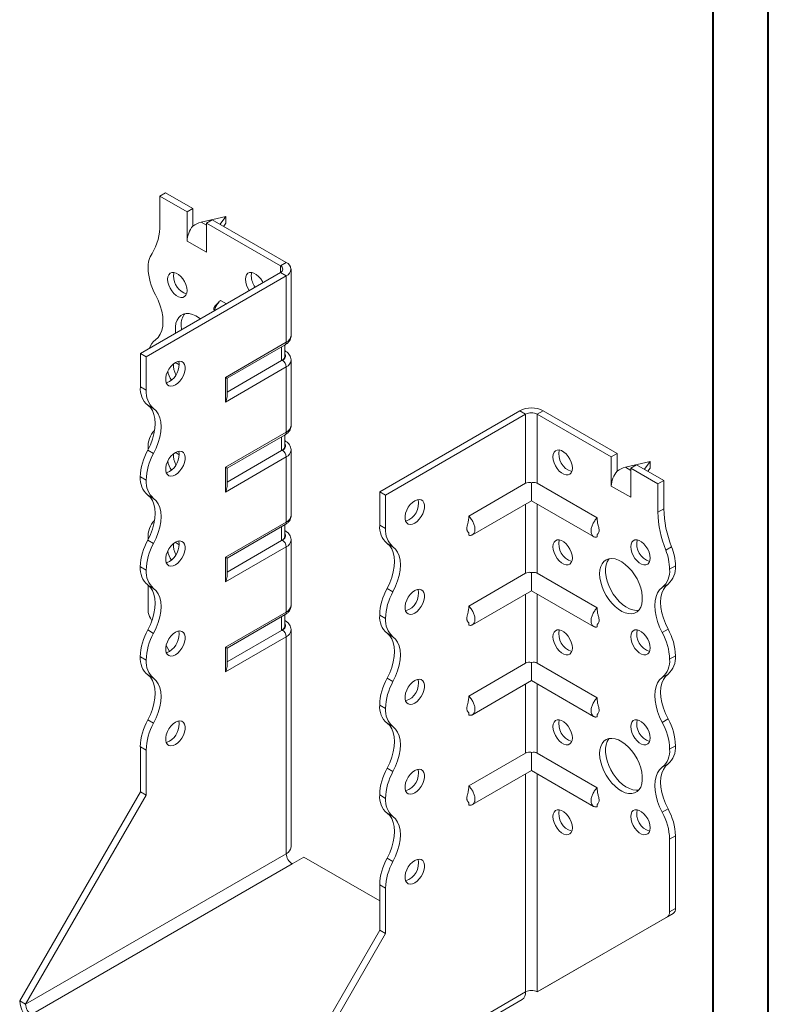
# Model space of a CAD drawing. Header units: millimetres. Extents: x 0 to 210, y 0 to 297.
# Tile 3 of 4: x 142 to 210, y 59 to 149. Entities that reach past the tile are written whole.
import ezdxf

# ---------------------------------------------------------------- set-up
doc = ezdxf.new("R2010")
doc.units = ezdxf.units.MM

msp = doc.modelspace()

# ---------------------------------------------------------------- linework, layer by layer
at = {"color": 7, "linetype": 'Continuous', "lineweight": 40}
for p, q in [((210.079, 0.215), (210.079, 297.215)), ((205.079, 5.215), (205.079, 292.215))]:
    msp.add_line(p, q, dxfattribs=at)
at = {"color": 7, "linetype": 'Continuous', "lineweight": 15}
for p, q in [((154.799, 132.697), (155.33, 133.003)), ((154.799, 132.697), (154.799, 130.133)), ((157.274, 131.268), (154.799, 132.697)), ((157.805, 131.575), (155.33, 133.003)), ((157.805, 131.575), (157.274, 131.268)), ((157.805, 129.982), (157.805, 131.575)), ((157.274, 128.615), (157.274, 131.268)), ((160.81, 130.86), (158.556, 130.324)), ((159.042, 130.248), (159.572, 130.554)), ((166.29, 126.676), (159.572, 130.554)), ((160.294, 130.137), (160.81, 130.86)), ((160.81, 130.86), (160.81, 130.248)), ((158.556, 130.324), (159.042, 130.044)), ((159.042, 127.594), (159.042, 130.248)), ((165.76, 126.37), (159.042, 130.248)), ((160.81, 130.248), (160.604, 129.959)), ((157.274, 128.615), (159.042, 127.594)), ((165.76, 126.37), (166.29, 126.676)), ((165.76, 126.37), (165.76, 125.758)), ((166.729, 120.042), (166.729, 126.064)), ((153.032, 118.41), (165.76, 125.758)), ((153.562, 118.104), (166.29, 125.451)), ((165.76, 125.758), (166.29, 125.451)), ((166.29, 119.429), (166.29, 125.451)), ((160.85, 122.923), (160.315, 123.232)), ((160.764, 116.239), (166.29, 119.429)), ((160.91, 116.155), (166.186, 119.201)), ((165.87, 117.758), (165.87, 119.018)), ((166.163, 118.166), (166.163, 119.187)), ((153.562, 118.104), (153.032, 118.41)), ((153.032, 115.369), (153.032, 118.41)), ((153.562, 115.062), (153.562, 118.104)), ((166.186, 118.638), (166.163, 118.651)), ((166.186, 118.638), (166.163, 118.649)), ((166.29, 117.184), (160.764, 113.994)), ((165.87, 117.758), (160.91, 114.895)), ((165.936, 117.796), (165.87, 117.758)), ((166.29, 111.264), (166.29, 117.184)), ((166.729, 111.876), (166.729, 117.796)), ((160.764, 113.994), (160.764, 116.239)), ((153.032, 115.369), (153.562, 115.062)), ((160.91, 114.487), (160.91, 116.155)), ((154.237, 113.411), (153.707, 113.717)), ((174.775, 105.858), (187.503, 113.205)), ((175.305, 105.552), (188.033, 112.899)), ((188.033, 112.899), (187.503, 113.205)), ((188.033, 112.899), (188.033, 106.619)), ((189.094, 112.899), (189.624, 113.205)), ((189.094, 106.619), (189.094, 112.899)), ((189.094, 112.899), (195.812, 109.021)), ((189.624, 113.205), (196.342, 109.327)), ((160.764, 108.074), (166.29, 111.264)), ((160.91, 107.989), (166.186, 111.035)), ((166.163, 110.001), (166.163, 111.022)), ((165.87, 109.593), (165.87, 110.853)), ((166.186, 110.472), (166.163, 110.485)), ((166.186, 110.472), (166.163, 110.483)), ((153.707, 109.634), (154.237, 109.328)), ((153.739, 109.834), (153.741, 109.699)), ((165.87, 109.593), (160.91, 106.73)), ((165.936, 109.631), (165.87, 109.593)), ((166.729, 103.711), (166.729, 109.631)), ((196.342, 109.327), (195.812, 109.021)), ((196.342, 107.734), (196.342, 109.327)), ((166.29, 109.019), (160.764, 105.828)), ((166.29, 103.099), (166.29, 109.019)), ((195.812, 106.368), (195.812, 109.021)), ((199.347, 108.613), (197.093, 108.077)), ((197.579, 108.001), (198.11, 108.307)), ((198.11, 108.307), (200.585, 106.878)), ((198.832, 107.89), (199.347, 108.613)), ((199.347, 108.613), (199.347, 108)), ((160.764, 105.828), (160.764, 108.074)), ((160.91, 106.321), (160.91, 107.989)), ((197.093, 108.077), (197.579, 107.796)), ((197.579, 105.347), (197.579, 108.001)), ((197.579, 108.001), (200.054, 106.572)), ((199.347, 108), (199.141, 107.712)), ((153.562, 106.897), (153.032, 107.203)), ((153.032, 107.202), (153.032, 107.203)), ((153.032, 107.202), (153.562, 106.896)), ((153.562, 106.896), (153.562, 106.897)), ((188.033, 106.619), (182.861, 103.633)), ((188.564, 106.673), (188.564, 105.035)), ((189.094, 106.619), (194.539, 103.476)), ((200.054, 106.572), (200.585, 106.878)), ((200.054, 106.572), (200.054, 104.008)), ((200.585, 106.878), (200.585, 104.314)), ((154.237, 105.246), (153.707, 105.552)), ((174.775, 105.858), (175.305, 105.552)), ((174.775, 102.816), (174.775, 105.858)), ((175.305, 102.51), (175.305, 105.552)), ((195.812, 106.368), (197.579, 105.347)), ((183.199, 101.938), (188.564, 105.035)), ((188.033, 104.729), (188.033, 98.453)), ((188.564, 105.035), (194.201, 101.781)), ((189.094, 98.453), (189.094, 104.729)), ((200.054, 104.008), (200.585, 104.314)), ((160.764, 99.909), (166.29, 103.099)), ((160.91, 99.824), (166.186, 102.87)), ((166.163, 101.836), (166.163, 102.856)), ((174.775, 102.816), (175.305, 102.51)), ((165.87, 101.427), (165.87, 102.687)), ((166.186, 102.307), (166.163, 102.32)), ((166.186, 102.307), (166.163, 102.318)), ((182.861, 102.124), (182.861, 101.904)), ((194.539, 101.962), (194.539, 101.747)), ((153.707, 101.469), (154.237, 101.162)), ((153.739, 101.668), (153.739, 101.529)), ((165.87, 101.427), (160.91, 98.564)), ((165.936, 101.466), (165.87, 101.427)), ((166.729, 95.546), (166.729, 101.466)), ((175.981, 100.858), (175.45, 101.165)), ((166.29, 100.853), (160.764, 97.663)), ((166.29, 94.933), (166.29, 100.853)), ((200.761, 100.545), (201.292, 100.851)), ((160.764, 97.663), (160.764, 99.909)), ((160.91, 98.156), (160.91, 99.824)), ((153.562, 98.731), (153.032, 99.037)), ((153.032, 99.037), (153.562, 98.731)), ((153.032, 99.037), (153.032, 99.037)), ((153.562, 98.731), (153.562, 98.731)), ((188.033, 98.453), (182.861, 95.467)), ((188.564, 98.508), (188.564, 96.87)), ((189.094, 98.453), (194.539, 95.31)), ((201.115, 98.815), (201.645, 99.121)), ((200.97, 97.47), (200.44, 97.164)), ((154.237, 97.08), (153.707, 97.386)), ((153.739, 97.363), (153.739, 95.066)), ((175.45, 97.082), (175.981, 96.776)), ((183.199, 93.773), (188.564, 96.87)), ((188.033, 96.564), (188.033, 90.288)), ((188.564, 96.87), (194.201, 93.616)), ((189.094, 90.288), (189.094, 96.564)), ((160.764, 91.743), (166.29, 94.933)), ((154.079, 94.138), (153.946, 94.369)), ((160.91, 91.659), (166.186, 94.704)), ((165.87, 93.262), (165.87, 94.522)), ((166.163, 93.67), (166.163, 94.691)), ((166.186, 94.141), (166.163, 94.155)), ((166.186, 94.141), (166.163, 94.152)), ((175.305, 94.344), (174.775, 94.651)), ((174.775, 94.65), (174.775, 94.651)), ((174.775, 94.65), (175.305, 94.344)), ((175.305, 94.344), (175.305, 94.344)), ((182.861, 93.959), (182.861, 93.739)), ((153.707, 93.303), (154.237, 92.997)), ((165.87, 93.262), (160.91, 90.399)), ((165.936, 93.3), (165.87, 93.262)), ((166.729, 73.601), (166.729, 93.3)), ((175.981, 92.693), (175.45, 92.999)), ((194.539, 93.797), (194.539, 93.582)), ((200.44, 93.08), (200.97, 93.386)), ((166.29, 92.688), (160.764, 89.498)), ((166.29, 72.989), (166.29, 92.688)), ((155.682, 91.361), (155.371, 91.9)), ((160.764, 89.498), (160.764, 91.743)), ((160.91, 89.99), (160.91, 91.659)), ((153.562, 90.566), (153.032, 90.872)), ((153.032, 90.872), (153.562, 90.565)), ((153.032, 90.872), (153.032, 90.872)), ((153.562, 90.565), (153.562, 90.566)), ((188.564, 90.342), (188.564, 88.705)), ((201.645, 90.956), (201.115, 90.65)), ((201.115, 90.65), (201.645, 90.956)), ((201.115, 90.65), (201.115, 90.65)), ((201.645, 90.956), (201.645, 90.956)), ((188.033, 90.288), (182.861, 87.302)), ((189.094, 90.288), (194.539, 87.145)), ((154.237, 88.915), (153.707, 89.221)), ((175.45, 88.916), (175.981, 88.61)), ((183.199, 85.607), (188.564, 88.705)), ((188.564, 88.705), (194.201, 85.45)), ((200.97, 89.304), (200.44, 88.998)), ((188.033, 88.398), (188.033, 82.122)), ((189.094, 82.122), (189.094, 88.398)), ((175.305, 86.179), (174.775, 86.485)), ((174.775, 86.485), (175.305, 86.178)), ((174.775, 86.485), (174.775, 86.485)), ((175.305, 86.178), (175.305, 86.179)), ((153.707, 85.137), (154.237, 84.831)), ((182.861, 85.793), (182.861, 85.574)), ((194.539, 85.631), (194.539, 85.416)), ((200.44, 84.915), (200.97, 85.221)), ((175.981, 84.528), (175.45, 84.834)), ((153.562, 82.401), (153.032, 82.707)), ((153.032, 78.604), (153.032, 82.707)), ((153.562, 78.297), (153.562, 82.401)), ((201.645, 82.79), (201.115, 82.484)), ((201.115, 82.484), (201.645, 82.79)), ((201.115, 82.484), (201.115, 82.484)), ((201.645, 82.79), (201.645, 82.79)), ((188.033, 82.122), (182.861, 79.136)), ((188.564, 82.177), (188.564, 80.539)), ((189.094, 82.122), (194.539, 78.979)), ((175.45, 80.751), (175.981, 80.445)), ((183.199, 77.442), (188.564, 80.539)), ((188.564, 80.539), (194.201, 77.285)), ((200.97, 81.139), (200.44, 80.833)), ((188.033, 80.233), (188.033, 60.436)), ((189.094, 60.436), (189.094, 80.233)), ((142.071, 59.62), (153.032, 78.604)), ((142.602, 59.314), (153.562, 78.297)), ((153.562, 78.297), (153.032, 78.604)), ((175.305, 78.014), (174.775, 78.32)), ((174.775, 78.319), (174.775, 78.32)), ((174.775, 78.319), (175.305, 78.013)), ((175.305, 78.013), (175.305, 78.014)), ((182.861, 77.628), (182.861, 77.408)), ((194.539, 77.466), (194.539, 77.251)), ((200.44, 76.749), (200.97, 77.056)), ((175.981, 76.362), (175.45, 76.669)), ((201.645, 74.626), (201.115, 74.319)), ((201.115, 74.319), (201.115, 67.716)), ((201.645, 74.626), (201.645, 68.023)), ((166.29, 72.989), (142.602, 59.314)), ((166.82, 72.07), (167.881, 72.682)), ((174.775, 68.702), (167.881, 72.682)), ((175.45, 72.585), (175.981, 72.279)), ((143.132, 58.395), (166.82, 72.07)), ((175.305, 69.849), (174.775, 70.155)), ((174.775, 66.051), (174.775, 70.155)), ((175.305, 65.745), (175.305, 69.849)), ((201.115, 67.716), (201.645, 68.023)), ((189.094, 60.436), (200.908, 67.259)), ((189.624, 60.743), (201.438, 67.565)), ((201.438, 67.565), (200.908, 67.259)), ((163.815, 47.068), (174.775, 66.051)), ((164.345, 46.762), (175.305, 65.745)), ((174.775, 66.051), (175.305, 65.745)), ((164.345, 46.762), (188.033, 60.436)), ((188.033, 60.436), (188.033, 60.436)), ((189.094, 60.436), (189.624, 60.743)), ((142.602, 59.314), (142.071, 59.62)), ((164.035, 46.075), (187.723, 59.75))]:
    msp.add_line(p, q, dxfattribs=at)
at = {"color": 7, "linetype": 'Continuous', "lineweight": 15, "flags": 128}
for points in [[(157.274, 124.124), (157.249, 124.383), (157.173, 124.656), (157.052, 124.929), (156.892, 125.184), (156.704, 125.407), (156.497, 125.586), (156.284, 125.709), (156.077, 125.769), (155.888, 125.764), (155.729, 125.693), (155.608, 125.56), (155.532, 125.374), (155.506, 125.144), (155.532, 124.885), (155.608, 124.611), (155.729, 124.339), (155.888, 124.084), (156.077, 123.861), (156.284, 123.682), (156.497, 123.559), (156.704, 123.499), (156.892, 123.504), (157.052, 123.575), (157.173, 123.708), (157.249, 123.894), (157.274, 124.124)], [(156.09, 125.767), (156.062, 125.68), (156.037, 125.45)], [(164.168, 124.839), (164.123, 124.929), (163.964, 125.185), (163.775, 125.408), (163.568, 125.586), (163.355, 125.709), (163.148, 125.77), (162.959, 125.764), (162.8, 125.693), (162.679, 125.561), (162.603, 125.374), (162.578, 125.145), (162.603, 124.886), (162.679, 124.612), (162.8, 124.34), (162.931, 124.125)], [(163.161, 125.768), (163.134, 125.68), (163.108, 125.451)], [(154.414, 119.651), (154.65, 119.868), (154.839, 120.148), (154.977, 120.486), (155.061, 120.873), (155.089, 121.302), (155.061, 121.764), (154.977, 122.248), (154.839, 122.745), (154.65, 123.244), (154.414, 123.734)], [(158.483, 121.557), (158.393, 121.625), (158.08, 121.82), (157.769, 121.955), (157.469, 122.028), (157.186, 122.037), (156.928, 121.98), (156.703, 121.86), (156.515, 121.68), (156.369, 121.444), (156.27, 121.158), (156.22, 120.83), (156.22, 120.469), (156.241, 120.263)], [(156.744, 120.959), (156.769, 120.585), (156.771, 120.569)], [(156.214, 117.593), (156.002, 117.441), (155.803, 117.239), (155.627, 116.998), (155.486, 116.732), (155.387, 116.457), (155.336, 116.189), (155.336, 115.943), (155.387, 115.734), (155.486, 115.573), (155.627, 115.47), (155.803, 115.432), (156.002, 115.459), (156.214, 115.552), (156.425, 115.704), (156.624, 115.906), (156.8, 116.147), (156.941, 116.413), (157.04, 116.688), (157.091, 116.956), (157.091, 117.202), (157.04, 117.412), (156.941, 117.572), (156.8, 117.675), (156.624, 117.713), (156.425, 117.686), (156.214, 117.593)], [(160.764, 116.239), (160.826, 116.203), (160.872, 116.177), (160.901, 116.16), (160.91, 116.155)], [(155.683, 115.858), (155.472, 115.766), (155.382, 115.745)], [(153.707, 113.717), (153.943, 113.5), (154.132, 113.219), (154.27, 112.882), (154.354, 112.494), (154.382, 112.065), (154.354, 111.604), (154.27, 111.119), (154.132, 110.623), (153.943, 110.124), (153.707, 109.634)], [(154.237, 109.328), (154.473, 109.818), (154.662, 110.316), (154.8, 110.813), (154.884, 111.298), (154.913, 111.759), (154.884, 112.188), (154.8, 112.576), (154.662, 112.913), (154.473, 113.193), (154.237, 113.411)], [(156.214, 109.428), (156.002, 109.276), (155.803, 109.074), (155.627, 108.833), (155.486, 108.567), (155.387, 108.292), (155.336, 108.024), (155.336, 107.778), (155.387, 107.568), (155.486, 107.407), (155.627, 107.305), (155.803, 107.266), (156.002, 107.294), (156.214, 107.386), (156.425, 107.538), (156.624, 107.741), (156.8, 107.982), (156.941, 108.247), (157.04, 108.522), (157.091, 108.791), (157.091, 109.037), (157.04, 109.246), (156.941, 109.407), (156.8, 109.509), (156.624, 109.548), (156.425, 109.52), (156.214, 109.428)], [(190.508, 109.021), (190.534, 109.25), (190.61, 109.437), (190.731, 109.569), (190.89, 109.64), (191.079, 109.646), (191.286, 109.585), (191.499, 109.462), (191.706, 109.284), (191.894, 109.061), (192.054, 108.805), (192.175, 108.533), (192.25, 108.259), (192.276, 108), (192.25, 107.771), (192.175, 107.584), (192.054, 107.452), (191.894, 107.381), (191.706, 107.375), (191.499, 107.436), (191.286, 107.559), (191.079, 107.737), (190.89, 107.96), (190.731, 108.216), (190.61, 108.488), (190.534, 108.762), (190.508, 109.021)], [(155.683, 107.693), (155.472, 107.6), (155.382, 107.58)], [(153.707, 105.552), (153.943, 105.334), (154.132, 105.054), (154.27, 104.717), (154.354, 104.329), (154.382, 103.9), (154.354, 103.438), (154.27, 102.954), (154.132, 102.457), (153.943, 101.959), (153.707, 101.469)], [(154.237, 101.162), (154.473, 101.652), (154.662, 102.151), (154.8, 102.648), (154.884, 103.132), (154.913, 103.594), (154.884, 104.023), (154.8, 104.41), (154.662, 104.748), (154.473, 105.028), (154.237, 105.246)], [(177.957, 105.041), (177.746, 104.889), (177.546, 104.687), (177.371, 104.446), (177.23, 104.18), (177.131, 103.905), (177.08, 103.637), (177.08, 103.391), (177.131, 103.181), (177.23, 103.021), (177.371, 102.918), (177.546, 102.879), (177.746, 102.907), (177.957, 103), (178.169, 103.151), (178.368, 103.354), (178.543, 103.595), (178.685, 103.86), (178.784, 104.135), (178.835, 104.404), (178.835, 104.65), (178.784, 104.859), (178.685, 105.02), (178.543, 105.123), (178.368, 105.161), (178.169, 105.133), (177.957, 105.041)], [(156.214, 101.262), (156.002, 101.111), (155.803, 100.908), (155.627, 100.667), (155.486, 100.402), (155.387, 100.127), (155.336, 99.858), (155.336, 99.612), (155.387, 99.403), (155.486, 99.242), (155.627, 99.139), (155.803, 99.101), (156.002, 99.129), (156.214, 99.221), (156.425, 99.373), (156.624, 99.575), (156.8, 99.816), (156.941, 100.082), (157.04, 100.357), (157.091, 100.625), (157.091, 100.871), (157.04, 101.081), (156.941, 101.241), (156.8, 101.344), (156.624, 101.383), (156.425, 101.355), (156.214, 101.262)], [(175.45, 97.082), (175.687, 97.572), (175.876, 98.07), (176.014, 98.567), (176.098, 99.051), (176.126, 99.513), (176.098, 99.942), (176.014, 100.329), (175.876, 100.667), (175.687, 100.947), (175.45, 101.165)], [(190.508, 100.855), (190.534, 101.085), (190.61, 101.271), (190.731, 101.404), (190.89, 101.475), (191.079, 101.48), (191.286, 101.42), (191.499, 101.297), (191.706, 101.119), (191.894, 100.895), (192.054, 100.64), (192.175, 100.368), (192.25, 100.094), (192.276, 99.835), (192.25, 99.605), (192.175, 99.419), (192.054, 99.286), (191.894, 99.215), (191.706, 99.21), (191.499, 99.27), (191.286, 99.393), (191.079, 99.572), (190.89, 99.795), (190.731, 100.05), (190.61, 100.323), (190.534, 100.596), (190.508, 100.855)], [(197.579, 100.856), (197.605, 101.085), (197.681, 101.272), (197.802, 101.405), (197.961, 101.476), (198.15, 101.481), (198.357, 101.421), (198.57, 101.298), (198.777, 101.119), (198.965, 100.896), (199.125, 100.641), (199.246, 100.368), (199.321, 100.095), (199.347, 99.836), (199.321, 99.606), (199.246, 99.42), (199.125, 99.287), (198.965, 99.216), (198.777, 99.21), (198.57, 99.271), (198.357, 99.394), (198.15, 99.572), (197.961, 99.796), (197.802, 100.051), (197.681, 100.323), (197.605, 100.597), (197.579, 100.856)], [(175.981, 96.776), (176.217, 97.266), (176.406, 97.764), (176.544, 98.261), (176.628, 98.745), (176.656, 99.207), (176.628, 99.636), (176.544, 100.023), (176.406, 100.361), (176.217, 100.641), (175.981, 100.858)], [(155.683, 99.527), (155.472, 99.435), (155.382, 99.414)], [(194.751, 98.406), (194.776, 98.752), (194.851, 99.059), (194.974, 99.321), (195.141, 99.53), (195.348, 99.681), (195.591, 99.769), (195.862, 99.794), (196.154, 99.753), (196.461, 99.648), (196.774, 99.482), (197.084, 99.259), (197.385, 98.985), (197.668, 98.667), (197.925, 98.313), (198.151, 97.932), (198.339, 97.535), (198.484, 97.131), (198.583, 96.731), (198.634, 96.345), (198.634, 95.984), (198.583, 95.656), (198.484, 95.371), (198.339, 95.135), (198.151, 94.954), (197.925, 94.834), (197.668, 94.778), (197.385, 94.786), (197.084, 94.859), (196.774, 94.995), (196.461, 95.19), (196.154, 95.439), (195.862, 95.736), (195.591, 96.073), (195.348, 96.442), (195.141, 96.832), (194.974, 97.234), (194.851, 97.637), (194.776, 98.031), (194.751, 98.406)], [(195.612, 99.774), (195.582, 99.739), (195.437, 99.503), (195.338, 99.217), (195.288, 98.889), (195.288, 98.528), (195.338, 98.142), (195.437, 97.742), (195.582, 97.338), (195.77, 96.941), (195.996, 96.56), (196.254, 96.206), (196.536, 95.888), (196.837, 95.614), (197.147, 95.391), (197.46, 95.225), (197.767, 95.121), (198.059, 95.08), (198.31, 95.1)], [(200.97, 97.47), (200.734, 97.252), (200.545, 96.972), (200.407, 96.634), (200.323, 96.247), (200.295, 95.818), (200.323, 95.356), (200.407, 94.872), (200.545, 94.375), (200.734, 93.876), (200.97, 93.386)], [(153.707, 97.386), (153.943, 97.169), (154.132, 96.889), (154.27, 96.551), (154.354, 96.164), (154.382, 95.735), (154.354, 95.273), (154.27, 94.789), (154.132, 94.292), (153.943, 93.793), (153.707, 93.303)], [(154.237, 92.997), (154.473, 93.487), (154.662, 93.986), (154.8, 94.483), (154.884, 94.967), (154.913, 95.429), (154.884, 95.858), (154.8, 96.245), (154.662, 96.582), (154.473, 96.863), (154.237, 97.08)], [(177.957, 96.876), (177.746, 96.724), (177.546, 96.522), (177.371, 96.28), (177.23, 96.015), (177.131, 95.74), (177.08, 95.471), (177.08, 95.225), (177.131, 95.016), (177.23, 94.855), (177.371, 94.753), (177.546, 94.714), (177.746, 94.742), (177.957, 94.834), (178.169, 94.986), (178.368, 95.188), (178.543, 95.429), (178.685, 95.695), (178.784, 95.97), (178.835, 96.238), (178.835, 96.484), (178.784, 96.694), (178.685, 96.855), (178.543, 96.957), (178.368, 96.996), (178.169, 96.968), (177.957, 96.876)], [(200.44, 93.08), (200.204, 93.57), (200.015, 94.069), (199.877, 94.566), (199.793, 95.05), (199.764, 95.512), (199.792, 95.941), (199.876, 96.328), (200.014, 96.666), (200.203, 96.946), (200.44, 97.164)], [(156.214, 93.097), (156.002, 92.945), (155.803, 92.743), (155.627, 92.502), (155.486, 92.236), (155.387, 91.961), (155.336, 91.693), (155.336, 91.447), (155.387, 91.237), (155.486, 91.077), (155.627, 90.974), (155.803, 90.935), (156.002, 90.963), (156.214, 91.056), (156.425, 91.207), (156.624, 91.41), (156.8, 91.651), (156.941, 91.916), (157.04, 92.191), (157.091, 92.46), (157.091, 92.706), (157.04, 92.915), (156.941, 93.076), (156.8, 93.179), (156.624, 93.217), (156.425, 93.189), (156.214, 93.097)], [(175.45, 88.916), (175.687, 89.406), (175.876, 89.905), (176.014, 90.402), (176.098, 90.886), (176.126, 91.348), (176.097, 91.777), (176.013, 92.164), (175.875, 92.502), (175.686, 92.782), (175.45, 92.999)], [(190.508, 92.69), (190.534, 92.919), (190.61, 93.106), (190.731, 93.238), (190.89, 93.31), (191.079, 93.315), (191.286, 93.254), (191.499, 93.131), (191.706, 92.953), (191.894, 92.73), (192.054, 92.475), (192.175, 92.202), (192.25, 91.929), (192.276, 91.669), (192.25, 91.44), (192.175, 91.254), (192.054, 91.121), (191.894, 91.05), (191.706, 91.044), (191.499, 91.105), (191.286, 91.228), (191.079, 91.406), (190.89, 91.63), (190.731, 91.885), (190.61, 92.157), (190.534, 92.431), (190.508, 92.69)], [(197.579, 92.691), (197.605, 92.92), (197.681, 93.107), (197.802, 93.239), (197.961, 93.31), (198.15, 93.316), (198.357, 93.255), (198.57, 93.132), (198.777, 92.954), (198.965, 92.731), (199.125, 92.475), (199.246, 92.203), (199.321, 91.929), (199.347, 91.67), (199.321, 91.441), (199.246, 91.254), (199.125, 91.122), (198.965, 91.051), (198.777, 91.045), (198.57, 91.106), (198.357, 91.229), (198.15, 91.407), (197.961, 91.63), (197.802, 91.885), (197.681, 92.158), (197.605, 92.432), (197.579, 92.691)], [(175.981, 88.61), (176.217, 89.1), (176.406, 89.599), (176.544, 90.096), (176.628, 90.58), (176.656, 91.042), (176.628, 91.471), (176.544, 91.858), (176.406, 92.196), (176.217, 92.476), (175.981, 92.693)], [(155.683, 91.362), (155.472, 91.269), (155.382, 91.249)], [(153.707, 89.221), (153.943, 89.004), (154.132, 88.723), (154.27, 88.386), (154.354, 87.998), (154.382, 87.569), (154.354, 87.107), (154.27, 86.623), (154.132, 86.126), (153.943, 85.627), (153.707, 85.137)], [(154.237, 84.831), (154.473, 85.321), (154.662, 85.82), (154.8, 86.317), (154.884, 86.801), (154.913, 87.263), (154.884, 87.692), (154.8, 88.079), (154.662, 88.417), (154.473, 88.697), (154.237, 88.915)], [(177.957, 88.71), (177.746, 88.558), (177.546, 88.356), (177.371, 88.115), (177.23, 87.849), (177.131, 87.574), (177.08, 87.306), (177.08, 87.06), (177.131, 86.85), (177.23, 86.69), (177.371, 86.587), (177.546, 86.549), (177.746, 86.576), (177.957, 86.669), (178.169, 86.821), (178.368, 87.023), (178.543, 87.264), (178.685, 87.53), (178.784, 87.805), (178.835, 88.073), (178.835, 88.319), (178.784, 88.528), (178.685, 88.689), (178.543, 88.792), (178.368, 88.83), (178.169, 88.803), (177.957, 88.71)], [(200.44, 84.915), (200.203, 85.405), (200.014, 85.904), (199.876, 86.401), (199.792, 86.885), (199.764, 87.347), (199.792, 87.776), (199.876, 88.163), (200.014, 88.5), (200.203, 88.781), (200.44, 88.998)], [(200.97, 89.304), (200.734, 89.087), (200.545, 88.807), (200.407, 88.469), (200.323, 88.082), (200.295, 87.653), (200.323, 87.191), (200.407, 86.707), (200.545, 86.21), (200.734, 85.711), (200.97, 85.221)], [(156.214, 84.932), (156.002, 84.78), (155.803, 84.578), (155.627, 84.337), (155.486, 84.071), (155.387, 83.796), (155.336, 83.527), (155.336, 83.281), (155.387, 83.072), (155.486, 82.911), (155.627, 82.809), (155.803, 82.77), (156.002, 82.798), (156.214, 82.89), (156.425, 83.042), (156.624, 83.244), (156.8, 83.485), (156.941, 83.751), (157.04, 84.026), (157.091, 84.294), (157.091, 84.54), (157.04, 84.75), (156.941, 84.911), (156.8, 85.013), (156.624, 85.052), (156.425, 85.024), (156.214, 84.932)], [(190.508, 84.525), (190.534, 84.754), (190.61, 84.94), (190.731, 85.073), (190.89, 85.144), (191.079, 85.15), (191.286, 85.089), (191.499, 84.966), (191.706, 84.788), (191.894, 84.564), (192.054, 84.309), (192.175, 84.037), (192.25, 83.763), (192.276, 83.504), (192.25, 83.275), (192.175, 83.088), (192.054, 82.956), (191.894, 82.884), (191.706, 82.879), (191.499, 82.94), (191.286, 83.063), (191.079, 83.241), (190.89, 83.464), (190.731, 83.719), (190.61, 83.992), (190.534, 84.265), (190.508, 84.525)], [(197.579, 84.525), (197.605, 84.755), (197.681, 84.941), (197.802, 85.074), (197.961, 85.145), (198.15, 85.15), (198.357, 85.09), (198.57, 84.967), (198.777, 84.788), (198.965, 84.565), (199.125, 84.31), (199.246, 84.037), (199.321, 83.764), (199.347, 83.505), (199.321, 83.275), (199.246, 83.089), (199.125, 82.956), (198.965, 82.885), (198.777, 82.88), (198.57, 82.94), (198.357, 83.063), (198.15, 83.242), (197.961, 83.465), (197.802, 83.72), (197.681, 83.992), (197.605, 84.266), (197.579, 84.525)], [(175.45, 80.751), (175.687, 81.241), (175.876, 81.74), (176.014, 82.236), (176.098, 82.721), (176.126, 83.182), (176.097, 83.611), (176.013, 83.999), (175.875, 84.336), (175.686, 84.617), (175.45, 84.834)], [(175.981, 80.445), (176.217, 80.935), (176.406, 81.433), (176.544, 81.93), (176.628, 82.415), (176.656, 82.876), (176.628, 83.305), (176.544, 83.693), (176.406, 84.03), (176.217, 84.311), (175.981, 84.528)], [(155.683, 83.196), (155.472, 83.104), (155.382, 83.084)], [(194.751, 82.075), (194.776, 82.421), (194.851, 82.729), (194.974, 82.99), (195.141, 83.199), (195.348, 83.35), (195.591, 83.438), (195.862, 83.463), (196.154, 83.422), (196.461, 83.317), (196.774, 83.151), (197.084, 82.928), (197.385, 82.654), (197.668, 82.336), (197.925, 81.982), (198.151, 81.602), (198.339, 81.204), (198.484, 80.8), (198.583, 80.4), (198.634, 80.015), (198.634, 79.653), (198.583, 79.325), (198.484, 79.04), (198.339, 78.804), (198.151, 78.623), (197.925, 78.503), (197.668, 78.447), (197.385, 78.455), (197.084, 78.528), (196.774, 78.664), (196.461, 78.859), (196.154, 79.108), (195.862, 79.405), (195.591, 79.742), (195.348, 80.111), (195.141, 80.501), (194.974, 80.903), (194.851, 81.306), (194.776, 81.701), (194.751, 82.075)], [(195.612, 83.443), (195.582, 83.408), (195.437, 83.172), (195.338, 82.886), (195.288, 82.559), (195.288, 82.197), (195.338, 81.811), (195.437, 81.411), (195.582, 81.008), (195.77, 80.61), (195.996, 80.23), (196.254, 79.876), (196.536, 79.557), (196.837, 79.283), (197.147, 79.06), (197.46, 78.894), (197.767, 78.79), (198.059, 78.749), (198.31, 78.769)], [(177.957, 80.545), (177.746, 80.393), (177.546, 80.191), (177.371, 79.95), (177.23, 79.684), (177.131, 79.409), (177.08, 79.141), (177.08, 78.894), (177.131, 78.685), (177.23, 78.524), (177.371, 78.422), (177.546, 78.383), (177.746, 78.411), (177.957, 78.503), (178.169, 78.655), (178.368, 78.857), (178.543, 79.098), (178.685, 79.364), (178.784, 79.639), (178.835, 79.908), (178.835, 80.154), (178.784, 80.363), (178.685, 80.524), (178.543, 80.626), (178.368, 80.665), (178.169, 80.637), (177.957, 80.545)], [(200.44, 76.749), (200.204, 77.239), (200.015, 77.738), (199.877, 78.235), (199.792, 78.719), (199.764, 79.181), (199.792, 79.61), (199.877, 79.998), (200.015, 80.335), (200.204, 80.616), (200.44, 80.833)], [(200.97, 81.139), (200.734, 80.922), (200.545, 80.641), (200.407, 80.304), (200.323, 79.916), (200.295, 79.487), (200.323, 79.026), (200.407, 78.541), (200.545, 78.044), (200.734, 77.546), (200.97, 77.056)], [(190.508, 76.359), (190.534, 76.589), (190.61, 76.775), (190.731, 76.908), (190.89, 76.979), (191.079, 76.984), (191.286, 76.924), (191.499, 76.801), (191.706, 76.622), (191.894, 76.399), (192.054, 76.144), (192.175, 75.871), (192.25, 75.598), (192.276, 75.339), (192.25, 75.109), (192.175, 74.923), (192.054, 74.79), (191.894, 74.719), (191.706, 74.714), (191.499, 74.774), (191.286, 74.897), (191.079, 75.075), (190.89, 75.299), (190.731, 75.554), (190.61, 75.826), (190.534, 76.1), (190.508, 76.359)], [(197.579, 76.36), (197.605, 76.589), (197.681, 76.776), (197.802, 76.908), (197.961, 76.979), (198.15, 76.985), (198.357, 76.924), (198.57, 76.801), (198.777, 76.623), (198.965, 76.4), (199.125, 76.144), (199.246, 75.872), (199.321, 75.598), (199.347, 75.339), (199.321, 75.11), (199.246, 74.923), (199.125, 74.791), (198.965, 74.72), (198.777, 74.714), (198.57, 74.775), (198.357, 74.898), (198.15, 75.076), (197.961, 75.299), (197.802, 75.555), (197.681, 75.827), (197.605, 76.101), (197.579, 76.36)], [(175.45, 72.585), (175.686, 73.075), (175.875, 73.574), (176.014, 74.071), (176.098, 74.555), (176.126, 75.017), (176.098, 75.446), (176.014, 75.833), (175.875, 76.171), (175.686, 76.451), (175.45, 76.669)], [(175.981, 72.279), (176.217, 72.769), (176.406, 73.268), (176.544, 73.765), (176.628, 74.249), (176.656, 74.711), (176.628, 75.14), (176.544, 75.527), (176.406, 75.865), (176.217, 76.145), (175.981, 76.362)], [(177.957, 72.379), (177.746, 72.228), (177.546, 72.025), (177.371, 71.784), (177.23, 71.519), (177.131, 71.243), (177.08, 70.975), (177.08, 70.729), (177.131, 70.52), (177.23, 70.359), (177.371, 70.256), (177.546, 70.218), (177.746, 70.246), (177.957, 70.338), (178.169, 70.49), (178.368, 70.692), (178.543, 70.933), (178.685, 71.199), (178.784, 71.474), (178.835, 71.742), (178.835, 71.988), (178.784, 72.198), (178.685, 72.358), (178.543, 72.461), (178.368, 72.5), (178.169, 72.472), (177.957, 72.379)]]:
    msp.add_lwpolyline(points, dxfattribs=at)
at = {"color": 7, "linetype": 'Continuous', "lineweight": 15}
for centre, radius, start, end in [((150.195, 129.945), 4.608, 327.74846, 2.33871), ((159.574, 128.509), 2.302, 140.22793, 177.36071), ((156.039, 126.257), 2.303, 147.74162, 182.29833), ((159.048, 126.33), 5.312, 181.78232, 209.26309), ((165.643, 126.064), 0.327, 290.78342, 69.21658), ((166.057, 126.064), 0.655, 290.78342, 69.21658), ((157.797, 125.47), 1.76, 180.64357, 250.92003), ((164.987, 125.531), 1.881, 182.42332, 215.77349), ((158.317, 121.052), 1.576, 142.05773, 183.36815), ((165.979, 120.117), 0.754, 294.37466, 354.3052), ((155.353, 118.414), 1.553, 127.23476, 161.82827), ((166.045, 119.402), 0.246, 305.01333, 6.29885), ((165.663, 118.216), 0.503, 294.37466, 354.3052), ((165.787, 118.201), 0.431, 290.26685, 29.20572), ((154.786, 117.372), 1.76, 300.64393, 10.92493), ((157.696, 117.292), 1.652, 173.25759, 210.38554), ((155.823, 116.483), 1.155, 49.90894, 71.53493), ((165.522, 117.149), 0.768, 2.60548, 57.39452), ((165.993, 117.861), 0.739, 293.69017, 355.05387), ((157.458, 117.096), 1.961, 188.60423, 214.93508), ((154.985, 115.203), 1.96, 175.16429, 229.31203), ((155.515, 114.897), 1.96, 175.16429, 229.31203), ((188.564, 111.158), 2.306, 62.60967, 117.39033), ((188.564, 111.876), 1.153, 62.60967, 117.39033), ((165.979, 111.951), 0.754, 294.37466, 354.3052), ((155.741, 109.991), 2.009, 134.71765, 184.47723), ((166.045, 111.237), 0.246, 305.01333, 6.29885), ((165.663, 110.051), 0.503, 294.37466, 354.3052), ((165.787, 110.035), 0.431, 290.26685, 29.20572), ((158.341, 107.038), 5.312, 150.73691, 178.21768), ((158.871, 106.731), 5.312, 150.73691, 178.21768), ((154.786, 109.207), 1.76, 300.64393, 10.92493), ((157.696, 109.127), 1.652, 173.25759, 210.38554), ((155.823, 108.318), 1.155, 49.90894, 71.53493), ((165.522, 108.984), 0.768, 2.60548, 57.39452), ((165.993, 109.695), 0.739, 293.69017, 355.05387), ((192.707, 109.269), 1.658, 166.94965, 253.04497), ((157.458, 108.93), 1.961, 188.60423, 214.93508), ((198.111, 106.261), 2.302, 140.22793, 177.36071), ((154.983, 107.037), 1.959, 175.16254, 229.32327), ((155.514, 106.731), 1.959, 175.16254, 229.32327), ((176.642, 104.779), 1.658, 286.95489, 13.05048), ((165.979, 103.786), 0.754, 294.37466, 354.3052), ((209.811, 104.196), 9.758, 181.10398, 201.97437), ((210.341, 104.502), 9.758, 181.10398, 201.97437), ((155.741, 101.825), 2.009, 134.71765, 184.47723), ((166.045, 103.072), 0.246, 305.01333, 6.29885), ((176.728, 102.651), 1.96, 175.16429, 229.31203), ((165.787, 101.87), 0.431, 290.26685, 29.20572), ((177.259, 102.345), 1.96, 175.16429, 229.31203), ((158.341, 98.872), 5.312, 150.73691, 178.21768), ((158.871, 98.566), 5.312, 150.73691, 178.21768), ((154.786, 101.042), 1.76, 300.64393, 10.92493), ((157.696, 100.961), 1.652, 173.25759, 210.38554), ((155.823, 100.152), 1.155, 49.90894, 71.53493), ((165.663, 101.886), 0.503, 294.37466, 354.3052), ((165.522, 100.818), 0.768, 2.60548, 57.39452), ((165.993, 101.53), 0.739, 293.69017, 355.05387), ((192.707, 101.104), 1.658, 166.94965, 253.04497), ((199.778, 101.105), 1.658, 166.94965, 253.04497), ((157.458, 100.765), 1.961, 188.60423, 214.93508), ((196.235, 98.718), 4.881, 1.13517, 21.97152), ((196.765, 99.025), 4.881, 1.13517, 21.97152), ((154.983, 98.872), 1.959, 175.16254, 229.32327), ((155.514, 98.566), 1.959, 175.16254, 229.32327), ((199.162, 98.65), 1.96, 310.68797, 4.83571), ((199.692, 98.956), 1.96, 310.68797, 4.83571), ((180.084, 94.485), 5.312, 150.73691, 178.21768), ((180.615, 94.179), 5.312, 150.73691, 178.21768), ((176.642, 96.614), 1.658, 286.95489, 13.05048), ((155.181, 95.115), 1.443, 181.9565, 211.14373), ((166.045, 94.906), 0.246, 305.01333, 6.29885), ((165.979, 95.62), 0.754, 294.37466, 354.3052), ((165.787, 93.704), 0.431, 290.26685, 29.20572), ((176.727, 94.485), 1.959, 175.16254, 229.32327), ((177.257, 94.179), 1.959, 175.16254, 229.32327), ((158.341, 90.707), 5.312, 150.73691, 178.21768), ((158.871, 90.401), 5.312, 150.73691, 178.21768), ((154.786, 92.876), 1.76, 300.64393, 10.92493), ((165.663, 93.72), 0.503, 294.37466, 354.3052), ((165.522, 92.653), 0.768, 2.60548, 57.39452), ((165.993, 93.365), 0.739, 293.69017, 355.05387), ((192.707, 92.939), 1.658, 166.94965, 253.04497), ((199.778, 92.939), 1.658, 166.94965, 253.04497), ((195.809, 90.485), 5.308, 1.78273, 29.26742), ((196.339, 90.791), 5.308, 1.78273, 29.26742), ((154.983, 90.706), 1.959, 175.16254, 229.32327), ((155.514, 90.4), 1.959, 175.16254, 229.32327), ((199.162, 90.485), 1.96, 310.68797, 4.83571), ((199.692, 90.791), 1.96, 310.68797, 4.83571), ((180.084, 86.32), 5.312, 150.73691, 178.21768), ((180.615, 86.014), 5.312, 150.73691, 178.21768), ((176.642, 88.448), 1.658, 286.95489, 13.05048), ((176.727, 86.319), 1.959, 175.16254, 229.32327), ((177.257, 86.013), 1.959, 175.16254, 229.32327), ((158.337, 82.542), 5.308, 150.73258, 178.21727), ((154.786, 84.711), 1.76, 300.64393, 10.92493), ((192.707, 84.773), 1.658, 166.94965, 253.04497), ((199.778, 84.774), 1.658, 166.94965, 253.04497), ((196.336, 82.625), 5.312, 1.78232, 29.26309), ((158.868, 82.236), 5.308, 150.73258, 178.21727), ((195.806, 82.319), 5.312, 1.78232, 29.26309), ((199.163, 82.318), 1.959, 310.67673, 4.83746), ((199.693, 82.625), 1.959, 310.67673, 4.83746), ((180.084, 78.154), 5.312, 150.73691, 178.21768), ((176.642, 80.283), 1.658, 286.95489, 13.05048), ((180.615, 77.848), 5.312, 150.73691, 178.21768), ((176.727, 78.154), 1.959, 175.16254, 229.32327), ((177.257, 77.848), 1.959, 175.16254, 229.32327), ((192.707, 76.608), 1.658, 166.94965, 253.04497), ((199.778, 76.608), 1.658, 166.94965, 253.04497), ((196.339, 74.46), 5.308, 1.78273, 29.26742), ((195.809, 74.154), 5.308, 1.78273, 29.26742), ((165.979, 73.676), 0.754, 294.37466, 354.3052), ((167.441, 73.041), 1.153, 182.60548, 237.39452), ((180.081, 69.99), 5.308, 150.73258, 178.21727), ((176.642, 72.118), 1.658, 286.95489, 13.05048), ((180.611, 69.684), 5.308, 150.73258, 178.21727), ((201.145, 67.973), 0.503, 305.69804, 5.62038), ((200.614, 67.667), 0.503, 305.69804, 5.62038), ((187.298, 60.355), 0.739, 305.01333, 6.29885), ((188.564, 59.413), 1.153, 62.60967, 117.39033), ((144.374, 59.725), 2.305, 182.60548, 237.39452), ((143.753, 59.366), 1.153, 182.60548, 237.39452)]:
    msp.add_arc(centre, radius, start, end, dxfattribs=at)
for centre, major_axis, ratio, start_param, end_param in [((158.556, 129.099), (1.39, 0.796), 0.717477, 1.181016, 1.704614), ((160.41, 114.198), (0.354, 0.612), 0.577335, 4.71243, 5.497828), ((160.41, 108.278), (0.5, -0.289), 0.00007, 0.000041, 0.785439), ((197.093, 106.852), (1.39, 0.796), 0.717477, 1.181016, 1.704614), ((160.41, 106.033), (0.354, 0.612), 0.577335, 4.71243, 5.497828), ((160.41, 100.113), (0.5, -0.289), 0.00007, 0.000041, 0.785439), ((160.41, 97.867), (0.354, 0.612), 0.577335, 4.71243, 5.497828), ((160.41, 91.947), (0.5, -0.289), 0.00007, 0.000041, 0.785439), ((160.41, 89.702), (0.354, 0.612), 0.577335, 4.71243, 5.497828)]:
    msp.add_ellipse(centre, major_axis=major_axis, ratio=ratio, start_param=start_param, end_param=end_param, dxfattribs=at)
for points, knots in [([(160.169, 123.091), (160.129, 123.043), (160.037, 122.933), (159.896, 122.808), (159.793, 122.682), (159.745, 122.596), (159.726, 122.547), (159.716, 122.514), (159.709, 122.482), (159.707, 122.451), (159.708, 122.424), (159.713, 122.399), (159.72, 122.383), (159.725, 122.382), (159.728, 122.381)], [0, 0, 0, 0, 0.190017, 0.443467, 0.654721, 0.740158, 0.773512, 0.802222, 0.828947, 0.856876, 0.88884, 0.92601, 0.964489, 1, 1, 1, 1]), ([(160.315, 123.232), (160.287, 123.206), (160.23, 123.153), (160.138, 123.047), (160.04, 122.916), (159.944, 122.757), (159.865, 122.589), (159.81, 122.437), (159.789, 122.344), (159.781, 122.307)], [0, 0, 0, 0, 0.111807, 0.225097, 0.388709, 0.557066, 0.720682, 0.889044, 1, 1, 1, 1]), ([(166.186, 119.201), (166.233, 119.23), (166.35, 119.303), (166.507, 119.449), (166.637, 119.64), (166.717, 119.841), (166.722, 119.978), (166.724, 120.041)], [0, 0, 0, 0, 0.152036, 0.386403, 0.60651, 0.817725, 1, 1, 1, 1]), ([(166.724, 117.797), (166.725, 117.813), (166.735, 117.904), (166.69, 118.069), (166.596, 118.272), (166.449, 118.449), (166.305, 118.566), (166.21, 118.623), (166.186, 118.638)], [0, 0, 0, 0, 0.046635, 0.264564, 0.477078, 0.693501, 0.921862, 1, 1, 1, 1]), ([(166.186, 111.035), (166.233, 111.064), (166.35, 111.138), (166.507, 111.284), (166.637, 111.474), (166.717, 111.675), (166.722, 111.812), (166.724, 111.876)], [0, 0, 0, 0, 0.152036, 0.386403, 0.60651, 0.817725, 1, 1, 1, 1]), ([(166.724, 109.632), (166.725, 109.648), (166.735, 109.739), (166.69, 109.904), (166.596, 110.107), (166.449, 110.284), (166.305, 110.401), (166.21, 110.458), (166.186, 110.472)], [0, 0, 0, 0, 0.046635, 0.264564, 0.477078, 0.693501, 0.921862, 1, 1, 1, 1]), ([(188.564, 106.673), (188.517, 106.687), (188.469, 106.697), (188.374, 106.705), (188.327, 106.704), (188.189, 106.688), (188.104, 106.66), (188.033, 106.619)], [0, 0, 0, 0, 0.25, 0.25, 0.5, 0.5, 1, 1, 1, 1]), ([(189.094, 106.619), (189.058, 106.639), (189.02, 106.656), (188.937, 106.683), (188.892, 106.693), (188.801, 106.704), (188.754, 106.705), (188.658, 106.697), (188.61, 106.687), (188.564, 106.673)], [0, 0, 0, 0, 0.25, 0.25, 0.5, 0.5, 0.75, 0.75, 1, 1, 1, 1]), ([(166.186, 102.87), (166.233, 102.899), (166.35, 102.972), (166.507, 103.118), (166.637, 103.309), (166.717, 103.51), (166.722, 103.647), (166.724, 103.71)], [0, 0, 0, 0, 0.152036, 0.386403, 0.60651, 0.817725, 1, 1, 1, 1]), ([(182.861, 103.429), (182.847, 103.312), (182.825, 103.112), (182.755, 102.873), (182.714, 102.695), (182.692, 102.543), (182.697, 102.412), (182.721, 102.323), (182.758, 102.243), (182.826, 102.179), (182.849, 102.133), (182.861, 102.108)], [0, 0, 0, 0, 0.183845, 0.312711, 0.387766, 0.468607, 0.561014, 0.614242, 0.675479, 0.825899, 1, 1, 1, 1]), ([(182.861, 101.904), (182.901, 101.894), (182.941, 101.888), (183.018, 101.886), (183.055, 101.889), (183.123, 101.904), (183.156, 101.915), (183.216, 101.947), (183.244, 101.968), (183.295, 102.016), (183.317, 102.043), (183.356, 102.106), (183.373, 102.142), (183.4, 102.218), (183.41, 102.259), (183.423, 102.347), (183.427, 102.393), (183.427, 102.49), (183.423, 102.54), (183.41, 102.643), (183.4, 102.697), (183.36, 102.858), (183.32, 102.966), (183.219, 103.18), (183.158, 103.282), (183.054, 103.425), (183.018, 103.47), (182.941, 103.556), (182.901, 103.595), (182.861, 103.633)], [0, 0, 0, 0, 0.0625, 0.0625, 0.125, 0.125, 0.1875, 0.1875, 0.25, 0.25, 0.3125, 0.3125, 0.375, 0.375, 0.4375, 0.4375, 0.5, 0.5, 0.5625, 0.5625, 0.625, 0.625, 0.75, 0.75, 0.875, 0.875, 0.9375, 0.9375, 1, 1, 1, 1]), ([(194.539, 103.476), (194.499, 103.438), (194.459, 103.399), (194.382, 103.314), (194.346, 103.268), (194.277, 103.174), (194.244, 103.124), (194.184, 103.023), (194.156, 102.97), (194.105, 102.864), (194.083, 102.81), (194.044, 102.702), (194.027, 102.647), (194, 102.54), (193.99, 102.488), (193.977, 102.385), (193.973, 102.334), (193.973, 102.188), (193.986, 102.1), (194.04, 101.946), (194.079, 101.883), (194.181, 101.786), (194.241, 101.754), (194.345, 101.732), (194.382, 101.729), (194.458, 101.731), (194.499, 101.737), (194.539, 101.747)], [0, 0, 0, 0, 0.0625, 0.0625, 0.125, 0.125, 0.1875, 0.1875, 0.25, 0.25, 0.3125, 0.3125, 0.375, 0.375, 0.4375, 0.4375, 0.5, 0.5, 0.625, 0.625, 0.75, 0.75, 0.875, 0.875, 0.9375, 0.9375, 1, 1, 1, 1]), ([(194.544, 101.954), (194.546, 101.954), (194.553, 101.954), (194.601, 102.014), (194.663, 102.119), (194.704, 102.247), (194.706, 102.418), (194.664, 102.644), (194.58, 102.926), (194.553, 103.15), (194.539, 103.272)], [0, 0, 0, 0, 0.082719, 0.205131, 0.329338, 0.43478, 0.526561, 0.636523, 0.801685, 1, 1, 1, 1]), ([(166.724, 101.466), (166.725, 101.482), (166.735, 101.574), (166.69, 101.738), (166.596, 101.941), (166.449, 102.118), (166.305, 102.235), (166.21, 102.292), (166.186, 102.307)], [0, 0, 0, 0, 0.046635, 0.264564, 0.477078, 0.693501, 0.921862, 1, 1, 1, 1]), ([(188.564, 98.508), (188.517, 98.522), (188.469, 98.531), (188.374, 98.539), (188.327, 98.538), (188.189, 98.522), (188.104, 98.494), (188.033, 98.453)], [0, 0, 0, 0, 0.25, 0.25, 0.5, 0.5, 1, 1, 1, 1]), ([(189.094, 98.453), (189.059, 98.474), (189.02, 98.491), (188.937, 98.518), (188.893, 98.528), (188.755, 98.544), (188.658, 98.537), (188.564, 98.508)], [0, 0, 0, 0, 0.25, 0.25, 0.5, 0.5, 1, 1, 1, 1]), ([(166.186, 94.704), (166.233, 94.733), (166.35, 94.807), (166.507, 94.953), (166.637, 95.144), (166.717, 95.344), (166.722, 95.481), (166.724, 95.545)], [0, 0, 0, 0, 0.1520361, 0.3864028, 0.6065104, 0.8177253, 1, 1, 1, 1]), ([(182.861, 95.263), (182.847, 95.146), (182.825, 94.947), (182.755, 94.708), (182.714, 94.529), (182.692, 94.377), (182.697, 94.246), (182.721, 94.158), (182.758, 94.077), (182.826, 94.014), (182.849, 93.968), (182.861, 93.943)], [0, 0, 0, 0, 0.1838453, 0.3127111, 0.3877655, 0.468607, 0.5610137, 0.6142418, 0.6754793, 0.8258992, 1, 1, 1, 1]), ([(182.861, 93.739), (182.901, 93.728), (182.941, 93.723), (183.018, 93.72), (183.055, 93.723), (183.123, 93.738), (183.156, 93.75), (183.216, 93.782), (183.244, 93.802), (183.295, 93.85), (183.317, 93.878), (183.356, 93.941), (183.373, 93.976), (183.4, 94.053), (183.41, 94.094), (183.423, 94.181), (183.427, 94.228), (183.427, 94.325), (183.423, 94.375), (183.41, 94.478), (183.4, 94.531), (183.36, 94.692), (183.32, 94.801), (183.219, 95.015), (183.158, 95.116), (183.054, 95.26), (183.018, 95.305), (182.941, 95.391), (182.901, 95.43), (182.861, 95.467)], [0, 0, 0, 0, 0.0625, 0.0625, 0.125, 0.125, 0.1875, 0.1875, 0.25, 0.25, 0.3125, 0.3125, 0.375, 0.375, 0.4375, 0.4375, 0.5, 0.5, 0.5625, 0.5625, 0.625, 0.625, 0.75, 0.75, 0.875, 0.875, 0.9375, 0.9375, 1, 1, 1, 1]), ([(194.539, 95.31), (194.499, 95.273), (194.459, 95.233), (194.382, 95.148), (194.346, 95.103), (194.277, 95.008), (194.244, 94.959), (194.184, 94.857), (194.156, 94.804), (194.105, 94.698), (194.083, 94.645), (194.044, 94.537), (194.027, 94.482), (194, 94.375), (193.99, 94.322), (193.977, 94.219), (193.973, 94.168), (193.973, 94.023), (193.986, 93.934), (194.04, 93.781), (194.079, 93.718), (194.181, 93.621), (194.241, 93.589), (194.345, 93.566), (194.382, 93.563), (194.458, 93.566), (194.499, 93.571), (194.539, 93.582)], [0, 0, 0, 0, 0.0625, 0.0625, 0.125, 0.125, 0.1875, 0.1875, 0.25, 0.25, 0.3125, 0.3125, 0.375, 0.375, 0.4375, 0.4375, 0.5, 0.5, 0.625, 0.625, 0.75, 0.75, 0.875, 0.875, 0.9375, 0.9375, 1, 1, 1, 1]), ([(194.544, 93.788), (194.546, 93.788), (194.553, 93.789), (194.601, 93.848), (194.663, 93.953), (194.704, 94.081), (194.706, 94.253), (194.664, 94.479), (194.58, 94.76), (194.553, 94.984), (194.539, 95.106)], [0, 0, 0, 0, 0.0827188, 0.2051315, 0.3293385, 0.4347802, 0.5265606, 0.6365233, 0.8016854, 1, 1, 1, 1]), ([(166.724, 93.301), (166.725, 93.317), (166.735, 93.408), (166.69, 93.573), (166.596, 93.776), (166.449, 93.953), (166.305, 94.07), (166.21, 94.127), (166.186, 94.141)], [0, 0, 0, 0, 0.046635, 0.264564, 0.477078, 0.693501, 0.921862, 1, 1, 1, 1]), ([(188.564, 90.342), (188.517, 90.356), (188.469, 90.366), (188.374, 90.374), (188.327, 90.373), (188.189, 90.357), (188.104, 90.329), (188.033, 90.288)], [0, 0, 0, 0, 0.25, 0.25, 0.5, 0.5, 1, 1, 1, 1]), ([(189.094, 90.288), (189.059, 90.308), (189.02, 90.325), (188.937, 90.352), (188.893, 90.362), (188.755, 90.378), (188.658, 90.371), (188.564, 90.342)], [0, 0, 0, 0, 0.25, 0.25, 0.5, 0.5, 1, 1, 1, 1]), ([(182.861, 87.098), (182.847, 86.981), (182.825, 86.782), (182.755, 86.542), (182.714, 86.364), (182.692, 86.212), (182.697, 86.081), (182.721, 85.992), (182.758, 85.912), (182.826, 85.848), (182.849, 85.802), (182.861, 85.777)], [0, 0, 0, 0, 0.1838453, 0.3127111, 0.3877655, 0.468607, 0.5610137, 0.6142418, 0.6754793, 0.8258992, 1, 1, 1, 1]), ([(182.861, 85.574), (182.901, 85.563), (182.941, 85.558), (183.018, 85.555), (183.055, 85.558), (183.123, 85.573), (183.156, 85.584), (183.216, 85.616), (183.244, 85.637), (183.295, 85.685), (183.317, 85.713), (183.356, 85.775), (183.373, 85.811), (183.4, 85.887), (183.41, 85.928), (183.423, 86.016), (183.427, 86.063), (183.427, 86.16), (183.423, 86.21), (183.41, 86.312), (183.4, 86.366), (183.36, 86.527), (183.32, 86.635), (183.219, 86.849), (183.158, 86.951), (183.054, 87.094), (183.018, 87.14), (182.941, 87.225), (182.901, 87.265), (182.861, 87.302)], [0, 0, 0, 0, 0.0625, 0.0625, 0.125, 0.125, 0.1875, 0.1875, 0.25, 0.25, 0.3125, 0.3125, 0.375, 0.375, 0.4375, 0.4375, 0.5, 0.5, 0.5625, 0.5625, 0.625, 0.625, 0.75, 0.75, 0.875, 0.875, 0.9375, 0.9375, 1, 1, 1, 1]), ([(194.539, 87.145), (194.499, 87.108), (194.459, 87.068), (194.382, 86.983), (194.346, 86.937), (194.277, 86.843), (194.244, 86.794), (194.184, 86.692), (194.156, 86.639), (194.105, 86.533), (194.083, 86.479), (194.044, 86.371), (194.027, 86.316), (194, 86.209), (193.99, 86.157), (193.977, 86.054), (193.973, 86.003), (193.973, 85.857), (193.986, 85.769), (194.04, 85.616), (194.079, 85.552), (194.181, 85.455), (194.241, 85.423), (194.345, 85.401), (194.382, 85.398), (194.458, 85.4), (194.499, 85.406), (194.539, 85.416)], [0, 0, 0, 0, 0.0625, 0.0625, 0.125, 0.125, 0.1875, 0.1875, 0.25, 0.25, 0.3125, 0.3125, 0.375, 0.375, 0.4375, 0.4375, 0.5, 0.5, 0.625, 0.625, 0.75, 0.75, 0.875, 0.875, 0.9375, 0.9375, 1, 1, 1, 1]), ([(194.544, 85.623), (194.546, 85.623), (194.553, 85.623), (194.601, 85.683), (194.663, 85.788), (194.704, 85.916), (194.706, 86.087), (194.664, 86.313), (194.58, 86.595), (194.553, 86.819), (194.539, 86.941)], [0, 0, 0, 0, 0.082719, 0.205131, 0.329338, 0.43478, 0.526561, 0.636523, 0.801685, 1, 1, 1, 1]), ([(188.564, 82.177), (188.517, 82.191), (188.469, 82.2), (188.374, 82.208), (188.327, 82.208), (188.189, 82.191), (188.104, 82.163), (188.033, 82.122)], [0, 0, 0, 0, 0.25, 0.25, 0.5, 0.5, 1, 1, 1, 1]), ([(189.094, 82.122), (189.059, 82.143), (189.02, 82.16), (188.937, 82.187), (188.893, 82.197), (188.755, 82.213), (188.658, 82.206), (188.564, 82.177)], [0, 0, 0, 0, 0.25, 0.25, 0.5, 0.5, 1, 1, 1, 1]), ([(182.861, 78.933), (182.847, 78.815), (182.825, 78.616), (182.755, 78.377), (182.714, 78.198), (182.692, 78.047), (182.697, 77.915), (182.721, 77.827), (182.758, 77.747), (182.826, 77.683), (182.849, 77.637), (182.861, 77.612)], [0, 0, 0, 0, 0.1838453, 0.3127111, 0.3877655, 0.468607, 0.5610137, 0.6142418, 0.6754793, 0.8258992, 1, 1, 1, 1]), ([(182.861, 77.408), (182.901, 77.398), (182.941, 77.392), (183.018, 77.39), (183.055, 77.393), (183.123, 77.407), (183.156, 77.419), (183.216, 77.451), (183.244, 77.471), (183.295, 77.519), (183.317, 77.547), (183.356, 77.61), (183.373, 77.646), (183.4, 77.722), (183.41, 77.763), (183.423, 77.85), (183.427, 77.897), (183.427, 77.994), (183.423, 78.044), (183.41, 78.147), (183.4, 78.2), (183.36, 78.362), (183.32, 78.47), (183.219, 78.684), (183.158, 78.785), (183.054, 78.929), (183.018, 78.974), (182.941, 79.06), (182.901, 79.099), (182.861, 79.136)], [0, 0, 0, 0, 0.0625, 0.0625, 0.125, 0.125, 0.1875, 0.1875, 0.25, 0.25, 0.3125, 0.3125, 0.375, 0.375, 0.4375, 0.4375, 0.5, 0.5, 0.5625, 0.5625, 0.625, 0.625, 0.75, 0.75, 0.875, 0.875, 0.9375, 0.9375, 1, 1, 1, 1]), ([(194.539, 78.979), (194.499, 78.942), (194.459, 78.903), (194.382, 78.818), (194.346, 78.772), (194.277, 78.677), (194.244, 78.628), (194.184, 78.527), (194.156, 78.474), (194.105, 78.367), (194.083, 78.314), (194.044, 78.206), (194.027, 78.151), (194, 78.044), (193.99, 77.991), (193.977, 77.888), (193.973, 77.837), (193.973, 77.692), (193.986, 77.604), (194.04, 77.45), (194.079, 77.387), (194.181, 77.29), (194.241, 77.258), (194.345, 77.235), (194.382, 77.232), (194.458, 77.235), (194.499, 77.24), (194.539, 77.251)], [0, 0, 0, 0, 0.0625, 0.0625, 0.125, 0.125, 0.1875, 0.1875, 0.25, 0.25, 0.3125, 0.3125, 0.375, 0.375, 0.4375, 0.4375, 0.5, 0.5, 0.625, 0.625, 0.75, 0.75, 0.875, 0.875, 0.9375, 0.9375, 1, 1, 1, 1]), ([(194.544, 77.458), (194.546, 77.458), (194.553, 77.458), (194.601, 77.518), (194.663, 77.623), (194.704, 77.751), (194.706, 77.922), (194.664, 78.148), (194.58, 78.43), (194.553, 78.653), (194.539, 78.775)], [0, 0, 0, 0, 0.082719, 0.205131, 0.329338, 0.43478, 0.526561, 0.636523, 0.801685, 1, 1, 1, 1])]:
    msp.add_open_spline(points, degree=3, knots=knots, dxfattribs=at)
for points in [[(182.861, 103.633), (182.861, 103.565), (182.861, 103.497), (182.861, 103.429)], [(194.539, 103.476), (194.539, 103.407), (194.539, 103.34), (194.539, 103.272)], [(182.861, 95.467), (182.861, 95.399), (182.861, 95.331), (182.861, 95.263)], [(194.539, 95.31), (194.539, 95.242), (194.539, 95.174), (194.539, 95.106)], [(182.861, 87.302), (182.861, 87.234), (182.861, 87.166), (182.861, 87.098)], [(194.539, 87.145), (194.539, 87.077), (194.539, 87.009), (194.539, 86.941)], [(182.861, 79.136), (182.861, 79.068), (182.861, 79), (182.861, 78.933)], [(194.539, 78.979), (194.539, 78.911), (194.539, 78.843), (194.539, 78.775)]]:
    msp.add_open_spline(points, degree=3, dxfattribs=at)

doc.saveas('drawing.dxf')
